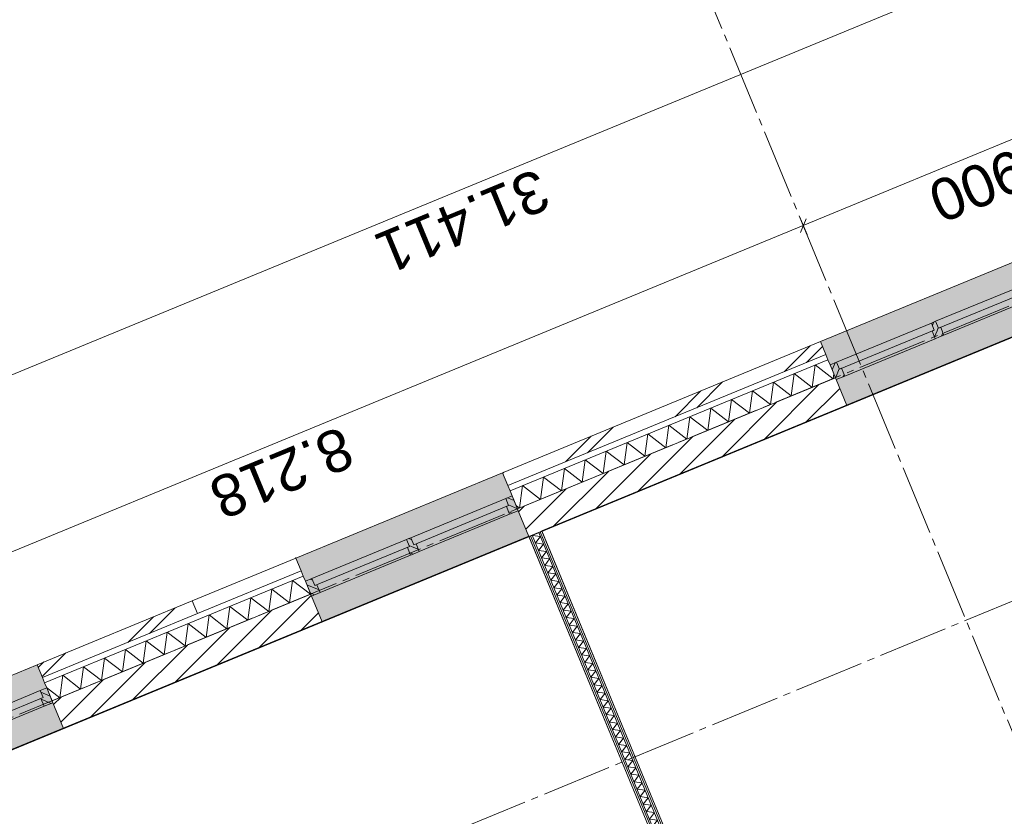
# Model space of a CAD drawing. Header units: millimetres. Extents: x -76965 to 1081933, y -21129 to 30747.
# Tile 86 of 129: x -28983 to -21944, y 18897 to 24596. Entities that reach past the tile are written whole.
import ezdxf
from ezdxf.enums import TextEntityAlignment as Align

# ---------------------------------------------------------------- set-up
doc = ezdxf.new("R2010")
doc.units = ezdxf.units.MM
doc.header["$MEASUREMENT"] = 0
doc.linetypes.add('B0204', pattern=[650, 500, -50, 50, -50])
for name, color, linetype in [('007 Stramien', 7, 'Continuous'), ('021 Buitenwanden', 7, 'Continuous'), ('021 Buitenwanden 2D arcering', 7, 'Continuous'), ('021 Buitenwanden Afdek-arcering', 7, 'Continuous'), ('021 Buitenwanden Doorsnede-arcering', 7, 'Continuous'), ('021 Buitenwanden Laagscheidingslijnen', 7, 'Continuous'), ('021 Buitenwanden Ramen', 7, 'Continuous'), ('022 Binnenwanden', 7, 'Continuous'), ('022 Binnenwanden Doorsnede-arcering', 7, 'Continuous'), ('022 Binnenwanden Laagscheidingslijnen', 7, 'Continuous'), ('023 Dekvloer', 7, 'Continuous'), ('102 Teksten ruimten _ Zones Zone omranding', 7, 'Continuous'), ('160 Presentatie_Aankleding 2D', 7, 'Continuous')]:
    doc.layers.add(name, color=color, linetype=linetype)
doc.styles.add('GENERATED_STYLE_1', font='txt')
doc.dimstyles.new('GENERATED_STYLE__1', dxfattribs={"dimtxt": 300, "dimasz": 71.25, "dimexe": 0.18, "dimexo": 0, "dimgap": 0.09, "dimtad": 1, "dimdec": 0, "dimzin": 0, "dimdsep": 46, "dimtxsty": 'GENERATED_STYLE_1', "dimblk": 'ARROWHEAD_6', "dimblk1": 'ARROWHEAD_6', "dimblk2": 'ARROWHEAD_6', "dimcen": 0.09, "dimclrd": 1, "dimclre": 1, "dimclrt": 2, "dimadec": 1, "dimazin": 0, "dimtfac": 1, "dimtdec": 4, "dimtmove": 0, "dimatfit": 3, "dimfxl": 1, "dimtolj": 1, "dimtzin": 0, "dimarcsym": 0})
pattern_1 = [(45, (0, 0), (-229.8097, 229.8097), []), (45, (-45.96, 45.96), (-229.8097, 229.8097), [])]
pattern_2 = [(45, (0, 0), (-88.38835, 88.38835), [])]
pattern_3 = [(45, (0, 0), (-31.8198, 31.8198), [])]

# ---------------------------------------------------------------- blocks, each defined once
blk = doc.blocks.new('Slab_1_1', base_point=(-2608.4, 7603))
at = {"layer": '023 Dekvloer', "color": 1, "linetype": 'Continuous', "lineweight": 0, "flags": 128}
blk.add_lwpolyline([(-2608.4, 7603), (-65140.3, -18201.4), (-72388.9, -636), (-38625.6, 13296.7), (-39373.3, 15108.5), (-10604.5, 26980.2)], close=True, dxfattribs=at)
blk = doc.blocks.new('*D80')
at = {"layer": '160 Presentatie_Aankleding 2D', "color": 1, "linetype": 'Continuous', "lineweight": 0}
for p, q in [((-74776.9, 791.2), (-74755.5, 739.2)), ((-74820.5, 712.4), (-74690.5, 766)), ((-74706.5, 718.8), (-74804.5, 759.6)), ((-74755.5, 739.2), (-74007.8, -1072.6)), ((-74072.8, -1099.4), (-73942.8, -1045.8)), ((-73958.9, -1093), (-74056.8, -1052.2)), ((-74007.8, -1072.6), (-71387.2, -7423.1))]:
    blk.add_line(p, q, dxfattribs=at)
at = {"layer": '160 Presentatie_Aankleding 2D', "color": 2, "lineweight": 0, "insert": (-74521.9, 330.3), "char_height": 300, "attachment_point": 7, "rotation": 292.42397, "style": 'GENERATED_STYLE_1'}
blk.add_mtext('\\A1;{\\fArial|b0|i0|c0|p38;1.960}', dxfattribs=at)
blk = doc.blocks.new('ARROWHEAD_6')
at = {"color": 0, "linetype": 'Continuous', "lineweight": 0}
for p, q in [((0, 0), (-1, 0)), ((-0.5, -0.5), (0.5, 0.5))]:
    blk.add_line(p, q, dxfattribs=at)
blk = doc.blocks.new('*D81')
at = {"layer": '160 Presentatie_Aankleding 2D', "color": 1, "linetype": 'Continuous', "lineweight": 0}
for p, q in [((-73958.9, -1093), (-74056.8, -1052.2)), ((-74007.8, -1072.6), (-71387.2, -7423.1)), ((-71452.2, -7450), (-71322.2, -7396.3)), ((-71338.3, -7443.5), (-71436.2, -7402.8))]:
    blk.add_line(p, q, dxfattribs=at)
at = {"layer": '160 Presentatie_Aankleding 2D', "color": 2, "lineweight": 0, "insert": (-72837.7, -3750.9), "char_height": 300, "attachment_point": 7, "rotation": 292.42397, "style": 'GENERATED_STYLE_1'}
blk.add_mtext('\\A1;{\\fArial|b0|i0|c0|p38;6.870}', dxfattribs=at)
blk = doc.blocks.new('*D82')
at = {"layer": '160 Presentatie_Aankleding 2D', "color": 1, "linetype": 'Continuous', "lineweight": 0}
for p, q in [((-71452.2, -7450), (-71322.2, -7396.3)), ((-71338.3, -7443.5), (-71436.2, -7402.8)), ((-71387.2, -7423.1), (-69293, -12498)), ((-69244.1, -12518.4), (-69342, -12477.7))]:
    blk.add_line(p, q, dxfattribs=at)
at = {"layer": '160 Presentatie_Aankleding 2D', "color": 2, "lineweight": 0, "insert": (-70480.3, -9463.6), "char_height": 300, "attachment_point": 7, "rotation": 292.42397, "style": 'GENERATED_STYLE_1'}
blk.add_mtext('\\A1;{\\fArial|b0|i0|c0|p38;5.490}', dxfattribs=at)
blk = doc.blocks.new('*D85')
at = {"layer": '160 Presentatie_Aankleding 2D', "color": 1, "linetype": 'Continuous', "lineweight": 0}
for p, q in [((-17878.5, 25470.1), (-17824.9, 25340.1)), ((-17872, 25356.1), (-17831.3, 25454.1)), ((-17851.7, 25405.1), (-20700.6, 24229.4)), ((-20727.5, 24294.4), (-20673.8, 24164.4)), ((-20700.6, 24229.4), (-23381.4, 23123.2)), ((-20721, 24180.5), (-20680.3, 24278.4))]:
    blk.add_line(p, q, dxfattribs=at)
at = {"layer": '160 Presentatie_Aankleding 2D', "color": 2, "lineweight": 0, "insert": (-18779.1, 24957.5), "char_height": 300, "attachment_point": 7, "rotation": 202.42397, "style": 'GENERATED_STYLE_1'}
blk.add_mtext('\\A1;{\\fArial|b0|i0|c0|p38;3.082}', dxfattribs=at)
blk = doc.blocks.new('*D86')
at = {"layer": '160 Presentatie_Aankleding 2D', "color": 1, "linetype": 'Continuous', "lineweight": 0}
for p, q in [((-20700.6, 24229.4), (-23381.4, 23123.2)), ((-20721, 24180.5), (-20680.3, 24278.4)), ((-23408.2, 23188.2), (-23354.5, 23058.2)), ((-23401.7, 23074.2), (-23361, 23172.2)), ((-23381.4, 23123.2), (-30978, 19988.4))]:
    blk.add_line(p, q, dxfattribs=at)
at = {"layer": '160 Presentatie_Aankleding 2D', "color": 2, "lineweight": 0, "insert": (-21544, 23816.5), "char_height": 300, "attachment_point": 7, "rotation": 202.42397, "style": 'GENERATED_STYLE_1'}
blk.add_mtext('\\A1;{\\fArial|b0|i0|c0|p38;2.900}', dxfattribs=at)
blk = doc.blocks.new('*D87')
at = {"layer": '160 Presentatie_Aankleding 2D', "color": 1, "linetype": 'Continuous', "lineweight": 0}
for p, q in [((-23408.2, 23188.2), (-23354.5, 23058.2)), ((-23401.7, 23074.2), (-23361, 23172.2)), ((-23381.4, 23123.2), (-30978, 19988.4)), ((-31004.8, 20053.4), (-30951.2, 19923.4)), ((-30998.3, 19939.4), (-30957.6, 20037.4)), ((-30978, 19988.4), (-39941.8, 16289.4))]:
    blk.add_line(p, q, dxfattribs=at)
at = {"layer": '160 Presentatie_Aankleding 2D', "color": 2, "lineweight": 0, "insert": (-26682.7, 21696), "char_height": 300, "attachment_point": 7, "rotation": 202.42397, "style": 'GENERATED_STYLE_1'}
blk.add_mtext('\\A1;{\\fArial|b0|i0|c0|p38;8.218}', dxfattribs=at)
blk = doc.blocks.new('*D97')
at = {"layer": '160 Presentatie_Aankleding 2D', "color": 1, "linetype": 'Continuous', "lineweight": 0}
for p, q in [((-11352.2, 29353.1), (-40388.1, 17371.1)), ((-11379, 29418.1), (-11325.4, 29288.1)), ((-11372.6, 29304.1), (-11331.9, 29402)), ((-11300.2, 29374.5), (-11352.2, 29353.1)), ((-40408.5, 17322.1), (-40367.8, 17420.1)), ((-40388.1, 17371.1), (-74279.8, 3385.4))]:
    blk.add_line(p, q, dxfattribs=at)
at = {"layer": '160 Presentatie_Aankleding 2D', "color": 2, "lineweight": 0, "insert": (-25281.9, 23539.9), "char_height": 300, "attachment_point": 7, "rotation": 202.42397, "style": 'GENERATED_STYLE_1'}
blk.add_mtext('\\A1;{\\fArial|b0|i0|c0|p38;31.411}', dxfattribs=at)
blk = doc.blocks.new('*D98')
at = {"layer": '160 Presentatie_Aankleding 2D', "color": 1, "linetype": 'Continuous', "lineweight": 0}
for p, q in [((-11352.2, 29353.1), (-40388.1, 17371.1)), ((-40414.9, 17436.1), (-40361.3, 17306.1)), ((-40408.5, 17322.1), (-40367.8, 17420.1)), ((-40388.1, 17371.1), (-74279.8, 3385.4)), ((-74306.7, 3450.4), (-74253, 3320.4)), ((-74279.8, 3385.4), (-74331.8, 3363.9)), ((-74259.5, 3434.3), (-74300.2, 3336.4))]:
    blk.add_line(p, q, dxfattribs=at)
at = {"layer": '160 Presentatie_Aankleding 2D', "color": 2, "lineweight": 0, "insert": (-56731.7, 10561.8), "char_height": 300, "attachment_point": 7, "rotation": 202.42397, "style": 'GENERATED_STYLE_1'}
blk.add_mtext('\\A1;{\\fArial|b0|i0|c0|p38;36.664}', dxfattribs=at)
blk = doc.blocks.new('*X177')
at = {"layer": '021 Buitenwanden Doorsnede-arcering', "color": 250, "linetype": 'Continuous', "lineweight": 0, "true_color": 0x3f3f3f}
for p, q in [((-27031.8, 20584.3), (-27053.1, 20424.1)), ((-27031.8, 20584.3), (-26903.6, 20485.7)), ((-27181.2, 20522.6), (-27202.5, 20362.4)), ((-27181.2, 20522.6), (-27053.1, 20424.1)), ((-26903.4, 20487.8), (-26903.6, 20485.7)), ((-27330.6, 20461), (-27351.9, 20300.7)), ((-27330.6, 20461), (-27202.5, 20362.4)), ((-27480.1, 20399.3), (-27501.4, 20239.1)), ((-27480.1, 20399.3), (-27351.9, 20300.7)), ((-27778.9, 20276), (-27800.2, 20115.7)), ((-27778.9, 20276), (-27650.8, 20177.4)), ((-27629.5, 20337.7), (-27650.8, 20177.4)), ((-27629.5, 20337.7), (-27501.4, 20239.1)), ((-27928.4, 20214.3), (-27949.7, 20054.1)), ((-27928.4, 20214.3), (-27800.2, 20115.7)), ((-28077.8, 20152.7), (-28099.1, 19992.4)), ((-28077.8, 20152.7), (-27949.7, 20054.1)), ((-28227.2, 20091), (-28248.5, 19930.7)), ((-28227.2, 20091), (-28099.1, 19992.4)), ((-28376.7, 20029.3), (-28398, 19869.1)), ((-28376.7, 20029.3), (-28248.5, 19930.7)), ((-28526.1, 19967.7), (-28547.4, 19807.4)), ((-28526.1, 19967.7), (-28398, 19869.1)), ((-28675.5, 19906), (-28696.8, 19745.7)), ((-28675.5, 19906), (-28547.4, 19807.4)), ((-28790.4, 19817.8), (-28696.8, 19745.7))]:
    blk.add_line(p, q, dxfattribs=at)
blk = doc.blocks.new('*X178')
at = {"layer": '021 Buitenwanden Doorsnede-arcering', "color": 250, "linetype": 'Continuous', "lineweight": 0, "true_color": 0x3f3f3f}
for p, q in [((-23295.9, 22126), (-23317.2, 21965.7)), ((-23295.9, 22126), (-23167.8, 22027.4)), ((-23445.3, 22064.3), (-23466.6, 21904)), ((-23445.3, 22064.3), (-23317.2, 21965.7)), ((-23163.1, 22062.2), (-23167.8, 22027.4)), ((-23594.8, 22002.6), (-23616.1, 21842.4)), ((-23594.8, 22002.6), (-23466.6, 21904)), ((-23744.2, 21941), (-23765.5, 21780.7)), ((-23744.2, 21941), (-23616.1, 21842.4)), ((-23893.6, 21879.3), (-23914.9, 21719)), ((-23893.6, 21879.3), (-23765.5, 21780.7)), ((-24192.5, 21756), (-24213.8, 21595.7)), ((-24192.5, 21756), (-24064.4, 21657.4)), ((-24043.1, 21817.6), (-24064.4, 21657.4)), ((-24043.1, 21817.6), (-23914.9, 21719)), ((-24341.9, 21694.3), (-24363.2, 21534)), ((-24341.9, 21694.3), (-24213.8, 21595.7)), ((-24491.4, 21632.6), (-24512.7, 21472.4)), ((-24491.4, 21632.6), (-24363.2, 21534)), ((-24640.8, 21571), (-24662.1, 21410.7)), ((-24640.8, 21571), (-24512.7, 21472.4)), ((-24790.2, 21509.3), (-24811.6, 21349.1)), ((-24790.2, 21509.3), (-24662.1, 21410.7)), ((-24939.7, 21447.6), (-24961, 21287.4)), ((-24939.7, 21447.6), (-24811.6, 21349.1)), ((-25089.1, 21386), (-25110.4, 21225.7)), ((-25089.1, 21386), (-24961, 21287.4)), ((-25388, 21262.6), (-25409.3, 21102.4)), ((-25388, 21262.6), (-25259.9, 21164.1)), ((-25238.5, 21324.3), (-25259.9, 21164.1)), ((-25238.5, 21324.3), (-25110.4, 21225.7)), ((-25433.9, 21121.3), (-25409.3, 21102.4))]:
    blk.add_line(p, q, dxfattribs=at)
blk = doc.blocks.new('R2e hout 17_3')
at = {"layer": '021 Buitenwanden 2D arcering', "linetype": 'Continuous', "lineweight": 0, "true_color": 0x000000}
h = blk.add_hatch(dxfattribs=at)
h.set_pattern_fill('310_Naaldhout__01__0001', color=18, style=0, pattern_type=2)
h.set_pattern_definition(pattern_3)
h.paths.add_polyline_path([(-800, 0), (-800, -114), (-733, -114), (-733, -54), (-750, -54), (-750, 0)])
h = blk.add_hatch(dxfattribs=at)
h.set_pattern_fill('310_Naaldhout__01__0001', color=18, style=0, pattern_type=2)
h.set_pattern_definition(pattern_3)
h.paths.add_polyline_path([(0, -114), (0, 0), (-16.5, 0), (-16.5, -54), (-33.5, -54), (-33.5, -114)])
h = blk.add_hatch(dxfattribs=at)
h.set_pattern_fill('310_Naaldhout__01__0001', color=18, style=0, pattern_type=2)
h.set_pattern_definition(pattern_3)
h.paths.add_polyline_path([(0, 0), (0, -114), (33.5, -114), (33.5, -54), (16.5, -54), (16.5, 0)])
h = blk.add_hatch(dxfattribs=at)
h.set_pattern_fill('310_Naaldhout__01__0001', color=18, style=0, pattern_type=2)
h.set_pattern_definition(pattern_3)
h.paths.add_polyline_path([(800, -114), (800, 0), (750, 0), (750, -54), (733, -54), (733, -114)])
at = {"layer": '021 Buitenwanden Ramen', "color": 1, "linetype": 'Continuous', "lineweight": 0}
for p, q in [((-800, 180), (800, 180)), ((-800, 0), (-750, 0)), ((-800, -114), (-800, 0)), ((-750, 0), (-750, -54)), ((-750, 0), (-16.5, 0)), ((-16.5, -54), (-16.5, 0)), ((-16.5, 0), (0, 0)), ((0, 0), (16.5, 0)), ((16.5, 0), (16.5, -54)), ((16.5, 0), (750, 0)), ((750, -54), (750, 0)), ((750, 0), (800, 0)), ((800, 0), (800, -114)), ((-750, -54), (-733, -54)), ((-750, -54), (-16.5, -54)), ((-750, -54), (-16.5, -54)), ((-733, -54), (-733, -114)), ((-33.5, -114), (-33.5, -54)), ((-33.5, -54), (-16.5, -54)), ((16.5, -54), (33.5, -54)), ((16.5, -54), (750, -54)), ((16.5, -54), (750, -54)), ((33.5, -54), (33.5, -114)), ((733, -114), (733, -54)), ((733, -54), (750, -54)), ((-733, -114), (-800, -114)), ((-33.5, -114), (-733, -114)), ((0, -114), (-33.5, -114)), ((33.5, -114), (0, -114)), ((733, -114), (33.5, -114)), ((800, -114), (733, -114)), ((-800, -314), (800, -314))]:
    blk.add_line(p, q, dxfattribs=at)
at = {"layer": '021 Buitenwanden Ramen', "color": 254, "linetype": 'Continuous', "lineweight": 0, "true_color": 0xdfdfdf}
for p, q in [((-800, -100), (-800, 0)), ((800, -100), (800, 0))]:
    blk.add_line(p, q, dxfattribs=at)
at = {"layer": '021 Buitenwanden Ramen', "color": 2, "linetype": 'Continuous', "lineweight": 0}
for p, q in [((-800, -114), (-800, -100)), ((800, -114), (800, -100))]:
    blk.add_line(p, q, dxfattribs=at)
blk = doc.blocks.new('R nis rechthoekig 17_2')
at = {"layer": '021 Buitenwanden Ramen', "color": 1, "linetype": 'Continuous', "lineweight": 0}
for p, q in [((-400, 100), (400, 100)), ((-400, 100), (-400, 0)), ((400, 0), (400, 100)), ((-400, 0), (400, 0))]:
    blk.add_line(p, q, dxfattribs=at)
blk.add_point((400, 100), dxfattribs=at)
blk = doc.blocks.new('Wall_16_1', base_point=(-39373.3, 15108.5))
at = {"layer": '021 Buitenwanden Afdek-arcering', "linetype": 'Continuous', "lineweight": 0, "true_color": 0xffffff}
for points in [[(-21590.9, 22446.6), (-21667.2, 22631.5), (-21710.7, 22736.8), (-21779.3, 22903.2), (-23258.3, 22292.9), (-23189.7, 22126.5), (-23146.2, 22021.1), (-23069.9, 21836.3)], [(-26821, 20288.3), (-25342, 20898.6), (-25418.3, 21083.5), (-25461.8, 21188.9), (-25530.4, 21355.3), (-27009.5, 20745), (-26940.8, 20578.6), (-26897.3, 20473.2)], [(-30148.8, 18915.1), (-28669.8, 19525.4), (-28746.1, 19710.3), (-28789.6, 19815.7), (-28858.2, 19982.1), (-30337.3, 19371.7), (-30268.6, 19205.3), (-30225.1, 19099.9)]]:
    blk.add_hatch(color=7, dxfattribs=at).paths.add_polyline_path(points)
at = {"layer": '021 Buitenwanden Doorsnede-arcering', "linetype": 'Continuous', "lineweight": 0, "true_color": 0x000000}
h = blk.add_hatch(dxfattribs=at)
h.set_pattern_fill('145_Baksteen_0001', color=18, style=0, pattern_type=2)
h.set_pattern_definition(pattern_1)
h.paths.add_polyline_path([(-23258.3, 22292.9), (-25530.4, 21355.3), (-25492.3, 21262.9), (-23220.2, 22200.5)])
h = blk.add_hatch(dxfattribs=at)
h.set_pattern_fill('130_Kalkzandsteen_0001', color=18, style=0, pattern_type=2)
h.set_pattern_definition(pattern_2)
h.paths.add_polyline_path([(-23151.5, 22034.1), (-25423.6, 21096.5), (-25418.3, 21083.5), (-25342, 20898.6), (-23069.9, 21836.3), (-23146.2, 22021.1)])
h = blk.add_hatch(dxfattribs=at)
h.set_pattern_fill('130_Kalkzandsteen_0001', color=18, style=0, pattern_type=2)
h.set_pattern_definition(pattern_2)
h.paths.add_polyline_path([(-26902.7, 20486.1), (-28751.4, 19723.2), (-28746.1, 19710.3), (-28669.8, 19525.4), (-26821, 20288.3), (-26897.3, 20473.2)])
h = blk.add_hatch(dxfattribs=at)
h.set_pattern_fill('145_Baksteen_0001', color=18, style=0, pattern_type=2)
h.set_pattern_definition(pattern_1)
h.paths.add_polyline_path([(-28858.2, 19982.1), (-28820.1, 19889.6), (-27710.8, 20347.4), (-27749, 20439.8)])
at = {"layer": '021 Buitenwanden', "color": 3, "linetype": 'Continuous', "lineweight": 0}
for p, q in [((-23220.2, 22200.5), (-23258.3, 22292.9)), ((-25492.3, 21262.9), (-25530.4, 21355.3)), ((-28820.1, 19889.6), (-28858.2, 19982.1))]:
    blk.add_line(p, q, dxfattribs=at)
at = {"layer": '021 Buitenwanden', "color": 9, "linetype": 'Continuous', "lineweight": 0}
for p, q in [((-23204.9, 22163.5), (-23220.2, 22200.5)), ((-25477, 21225.9), (-25492.3, 21262.9)), ((-26956.1, 20615.6), (-26971.3, 20652.5)), ((-28804.8, 19852.6), (-28820.1, 19889.6))]:
    blk.add_line(p, q, dxfattribs=at)
at = {"layer": '021 Buitenwanden', "color": 254, "linetype": 'Continuous', "lineweight": 0, "true_color": 0xdfdfdf}
for p, q in [((-23189.7, 22126.5), (-23204.9, 22163.5)), ((-23151.5, 22034.1), (-23189.7, 22126.5)), ((-25461.8, 21188.9), (-25477, 21225.9)), ((-25423.6, 21096.5), (-25461.8, 21188.9)), ((-26940.8, 20578.6), (-26956.1, 20615.6)), ((-26902.7, 20486.1), (-26940.8, 20578.6)), ((-28789.6, 19815.7), (-28804.8, 19852.6)), ((-28751.4, 19723.2), (-28789.6, 19815.7))]:
    blk.add_line(p, q, dxfattribs=at)
at = {"layer": '021 Buitenwanden', "color": 2, "linetype": 'Continuous', "lineweight": 0}
for p, q in [((-23146.2, 22021.1), (-23151.5, 22034.1)), ((-23069.9, 21836.3), (-23146.2, 22021.1)), ((-25418.3, 21083.5), (-25423.6, 21096.5)), ((-25342, 20898.6), (-25418.3, 21083.5)), ((-26897.3, 20473.2), (-26902.7, 20486.1)), ((-26821, 20288.3), (-26897.3, 20473.2)), ((-28746.1, 19710.3), (-28751.4, 19723.2)), ((-28669.8, 19525.4), (-28746.1, 19710.3))]:
    blk.add_line(p, q, dxfattribs=at)
at = {"layer": '021 Buitenwanden', "color": 1, "linetype": 'Continuous', "lineweight": 0}
for p, q in [((-27710.8, 20347.4), (-26971.3, 20652.5)), ((-27749, 20439.8), (-27710.8, 20347.4))]:
    blk.add_line(p, q, dxfattribs=at)
at = {"layer": '021 Buitenwanden', "color": 3, "linetype": 'Continuous', "lineweight": 0, "flags": 128}
for points in [[(-23258.3, 22292.9), (-25530.4, 21355.3)], [(-27749, 20439.8), (-28858.2, 19982.1)]]:
    blk.add_lwpolyline(points, dxfattribs=at)
at = {"layer": '021 Buitenwanden', "color": 2, "linetype": 'Continuous', "lineweight": 0, "flags": 128}
for points in [[(-25342, 20898.6), (-23069.9, 21836.3)], [(-28669.8, 19525.4), (-26821, 20288.3)]]:
    blk.add_lwpolyline(points, dxfattribs=at)
at = {"layer": '021 Buitenwanden Laagscheidingslijnen', "color": 3, "linetype": 'Continuous', "lineweight": 0}
for p, q in [((-23220.2, 22200.5), (-25492.3, 21262.9)), ((-27710.8, 20347.4), (-28820.1, 19889.6))]:
    blk.add_line(p, q, dxfattribs=at)
at = {"layer": '021 Buitenwanden Laagscheidingslijnen', "color": 1, "linetype": 'Continuous', "lineweight": 0}
for p, q in [((-23204.9, 22163.5), (-25477, 21225.9)), ((-26956.1, 20615.6), (-28804.8, 19852.6))]:
    blk.add_line(p, q, dxfattribs=at)
at = {"layer": '021 Buitenwanden Laagscheidingslijnen', "color": 2, "linetype": 'Continuous', "lineweight": 0}
for p, q in [((-23151.5, 22034.1), (-25423.6, 21096.5)), ((-26902.7, 20486.1), (-28751.4, 19723.2))]:
    blk.add_line(p, q, dxfattribs=at)
at = {"layer": '021 Buitenwanden', "color": 1, "lineweight": 0}
for name in ['*X178', '*X177']:
    blk.add_blockref(name, (0, 0), dxfattribs=at)
at = {"layer": '021 Buitenwanden Ramen', "color": 1, "linetype": 'Continuous', "lineweight": 0, "zscale": 1000, "rotation": 22.42397405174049}
for name, p in [('R2e hout 17_3', (-22450.2, 22431.7)), ('R nis rechthoekig 17_2', (-27341.1, 20499.9))]:
    blk.add_blockref(name, p, dxfattribs=at)
at = {"layer": '021 Buitenwanden Ramen', "color": 1, "linetype": 'Continuous', "lineweight": 0, "xscale": -1, "zscale": 1000, "rotation": 22.42397405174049}
for p in [(-26201.3, 20883.7), (-29529.1, 19510.5)]:
    blk.add_blockref('R2e hout 17_3', p, dxfattribs=at)
blk = doc.blocks.new('*X1240')
at = {"layer": '022 Binnenwanden Doorsnede-arcering', "color": 250, "linetype": 'Continuous', "lineweight": 0, "true_color": 0x3f3f3f}
for p, q in [((-25318, 20906), (-25315.2, 20909.7)), ((-25318, 20906), (-25260.8, 20898.4)), ((-25296, 20852.7), (-25260.8, 20898.4)), ((-25296, 20852.7), (-25238.8, 20845)), ((-25274, 20799.3), (-25238.8, 20845)), ((-25274, 20799.3), (-25216.7, 20791.7)), ((-25251.9, 20745.9), (-25216.7, 20791.7)), ((-25251.9, 20745.9), (-25194.7, 20738.3)), ((-25229.9, 20692.5), (-25194.7, 20738.3)), ((-25229.9, 20692.5), (-25172.7, 20684.9)), ((-25207.9, 20639.2), (-25172.7, 20684.9)), ((-25207.9, 20639.2), (-25150.7, 20631.6)), ((-25185.9, 20585.8), (-25150.7, 20631.6)), ((-25185.9, 20585.8), (-25128.6, 20578.2)), ((-25163.8, 20532.4), (-25128.6, 20578.2)), ((-25163.8, 20532.4), (-25106.6, 20524.8)), ((-25141.8, 20479.1), (-25106.6, 20524.8)), ((-25141.8, 20479.1), (-25084.6, 20471.5)), ((-25119.8, 20425.7), (-25084.6, 20471.5)), ((-25119.8, 20425.7), (-25062.6, 20418.1)), ((-25097.8, 20372.3), (-25062.6, 20418.1)), ((-25097.8, 20372.3), (-25040.5, 20364.7)), ((-25075.7, 20319), (-25040.5, 20364.7)), ((-25075.7, 20319), (-25018.5, 20311.3)), ((-25053.7, 20265.6), (-25018.5, 20311.3)), ((-25053.7, 20265.6), (-24996.5, 20258)), ((-25031.7, 20212.2), (-24996.5, 20258)), ((-25031.7, 20212.2), (-24974.5, 20204.6)), ((-25009.7, 20158.9), (-24974.5, 20204.6)), ((-25009.7, 20158.9), (-24952.4, 20151.2)), ((-24987.7, 20105.5), (-24952.4, 20151.2)), ((-24987.7, 20105.5), (-24930.4, 20097.9)), ((-24965.6, 20052.1), (-24930.4, 20097.9)), ((-24965.6, 20052.1), (-24908.4, 20044.5)), ((-24943.6, 19998.7), (-24908.4, 20044.5)), ((-24943.6, 19998.7), (-24886.4, 19991.1)), ((-24921.6, 19945.4), (-24886.4, 19991.1)), ((-24921.6, 19945.4), (-24864.4, 19937.8)), ((-24899.6, 19892), (-24864.4, 19937.8)), ((-24899.6, 19892), (-24842.3, 19884.4)), ((-24877.5, 19838.6), (-24842.3, 19884.4)), ((-24877.5, 19838.6), (-24820.3, 19831)), ((-24855.5, 19785.3), (-24820.3, 19831)), ((-24855.5, 19785.3), (-24798.3, 19777.7)), ((-24833.5, 19731.9), (-24798.3, 19777.7)), ((-24833.5, 19731.9), (-24776.3, 19724.3)), ((-24811.5, 19678.5), (-24776.3, 19724.3)), ((-24811.5, 19678.5), (-24754.2, 19670.9)), ((-24789.4, 19625.2), (-24754.2, 19670.9)), ((-24789.4, 19625.2), (-24732.2, 19617.5)), ((-24767.4, 19571.8), (-24732.2, 19617.5)), ((-24767.4, 19571.8), (-24710.2, 19564.2)), ((-24745.4, 19518.4), (-24710.2, 19564.2)), ((-24745.4, 19518.4), (-24688.2, 19510.8)), ((-24723.4, 19465), (-24688.2, 19510.8)), ((-24723.4, 19465), (-24666.1, 19457.4)), ((-24701.4, 19411.7), (-24666.1, 19457.4)), ((-24701.4, 19411.7), (-24644.1, 19404.1)), ((-24679.3, 19358.3), (-24644.1, 19404.1)), ((-24679.3, 19358.3), (-24622.1, 19350.7)), ((-24657.3, 19304.9), (-24622.1, 19350.7)), ((-24657.3, 19304.9), (-24600.1, 19297.3)), ((-24635.3, 19251.6), (-24600.1, 19297.3)), ((-24635.3, 19251.6), (-24578, 19244)), ((-24613.3, 19198.2), (-24578, 19244)), ((-24613.3, 19198.2), (-24556, 19190.6)), ((-24591.2, 19144.8), (-24556, 19190.6)), ((-24591.2, 19144.8), (-24534, 19137.2)), ((-24569.2, 19091.5), (-24534, 19137.2)), ((-24569.2, 19091.5), (-24512, 19083.9)), ((-24547.2, 19038.1), (-24512, 19083.9)), ((-24547.2, 19038.1), (-24490, 19030.5)), ((-24525.2, 18984.7), (-24490, 19030.5)), ((-24525.2, 18984.7), (-24467.9, 18977.1)), ((-24503.1, 18931.4), (-24467.9, 18977.1)), ((-24503.1, 18931.4), (-24445.9, 18923.7)), ((-24481.1, 18878), (-24445.9, 18923.7)), ((-24481.1, 18878), (-24423.9, 18870.4)), ((-24459.1, 18824.6), (-24423.9, 18870.4)), ((-24459.1, 18824.6), (-24401.9, 18817)), ((-24437.1, 18771.2), (-24401.9, 18817)), ((-24437.1, 18771.2), (-24379.8, 18763.6)), ((-24415, 18717.9), (-24379.8, 18763.6)), ((-24415, 18717.9), (-24357.8, 18710.3)), ((-24393, 18664.5), (-24357.8, 18710.3)), ((-24393, 18664.5), (-24335.8, 18656.9)), ((-24371, 18611.1), (-24335.8, 18656.9)), ((-24371, 18611.1), (-24313.8, 18603.5)), ((-24349, 18557.8), (-24313.8, 18603.5)), ((-24349, 18557.8), (-24291.7, 18550.2)), ((-24327, 18504.4), (-24291.7, 18550.2)), ((-24327, 18504.4), (-24269.7, 18496.8)), ((-24304.9, 18451), (-24269.7, 18496.8)), ((-24304.9, 18451), (-24247.7, 18443.4)), ((-24282.9, 18397.7), (-24247.7, 18443.4)), ((-24282.9, 18397.7), (-24225.7, 18390)), ((-24260.9, 18344.3), (-24225.7, 18390)), ((-24260.9, 18344.3), (-24203.7, 18336.7)), ((-24238.9, 18290.9), (-24203.7, 18336.7)), ((-24238.9, 18290.9), (-24181.6, 18283.3)), ((-24216.8, 18237.6), (-24181.6, 18283.3)), ((-24216.8, 18237.6), (-24159.6, 18229.9)), ((-24194.8, 18184.2), (-24159.6, 18229.9)), ((-24194.8, 18184.2), (-24137.6, 18176.6)), ((-24172.8, 18130.8), (-24137.6, 18176.6)), ((-24172.8, 18130.8), (-24115.6, 18123.2)), ((-24150.8, 18077.4), (-24115.6, 18123.2)), ((-24150.8, 18077.4), (-24093.5, 18069.8)), ((-24128.7, 18024.1), (-24093.5, 18069.8)), ((-24128.7, 18024.1), (-24071.5, 18016.5)), ((-24106.7, 17970.7), (-24071.5, 18016.5)), ((-24106.7, 17970.7), (-24049.5, 17963.1)), ((-24084.7, 17917.3), (-24049.5, 17963.1)), ((-24084.7, 17917.3), (-24027.5, 17909.7)), ((-24062.7, 17864), (-24027.5, 17909.7)), ((-24062.7, 17864), (-24005.4, 17856.4)), ((-24040.6, 17810.6), (-24005.4, 17856.4)), ((-24040.6, 17810.6), (-23983.4, 17803)), ((-24018.6, 17757.2), (-23983.4, 17803)), ((-24018.6, 17757.2), (-23961.4, 17749.6)), ((-23996.6, 17703.9), (-23961.4, 17749.6)), ((-23996.6, 17703.9), (-23939.4, 17696.2)), ((-23974.6, 17650.5), (-23939.4, 17696.2)), ((-23974.6, 17650.5), (-23917.3, 17642.9)), ((-23952.6, 17597.1), (-23917.3, 17642.9)), ((-23952.6, 17597.1), (-23895.3, 17589.5)), ((-23930.5, 17543.7), (-23895.3, 17589.5)), ((-23930.5, 17543.7), (-23873.3, 17536.1)), ((-23908.5, 17490.4), (-23873.3, 17536.1)), ((-23908.5, 17490.4), (-23851.3, 17482.8)), ((-23886.5, 17437), (-23851.3, 17482.8)), ((-23886.5, 17437), (-23829.3, 17429.4)), ((-23864.5, 17383.6), (-23829.3, 17429.4)), ((-23864.5, 17383.6), (-23807.2, 17376)), ((-23842.4, 17330.3), (-23807.2, 17376)), ((-23842.4, 17330.3), (-23785.2, 17322.7)), ((-23820.4, 17276.9), (-23785.2, 17322.7)), ((-23820.4, 17276.9), (-23763.2, 17269.3)), ((-23798.4, 17223.5), (-23763.2, 17269.3)), ((-23798.4, 17223.5), (-23741.2, 17215.9)), ((-23776.4, 17170.2), (-23741.2, 17215.9)), ((-23776.4, 17170.2), (-23719.1, 17162.5)), ((-23754.3, 17116.8), (-23719.1, 17162.5)), ((-23754.3, 17116.8), (-23697.1, 17109.2)), ((-23732.3, 17063.4), (-23697.1, 17109.2)), ((-23732.3, 17063.4), (-23675.1, 17055.8)), ((-23710.3, 17010.1), (-23675.1, 17055.8)), ((-23710.3, 17010.1), (-23653.1, 17002.4)), ((-23688.3, 16956.7), (-23653.1, 17002.4)), ((-23688.3, 16956.7), (-23631, 16949.1)), ((-23666.2, 16903.3), (-23631, 16949.1)), ((-23666.2, 16903.3), (-23609, 16895.7)), ((-23644.2, 16849.9), (-23609, 16895.7)), ((-23644.2, 16849.9), (-23587, 16842.3)), ((-23622.2, 16796.6), (-23587, 16842.3)), ((-23622.2, 16796.6), (-23565, 16789)), ((-23600.2, 16743.2), (-23565, 16789)), ((-23600.2, 16743.2), (-23542.9, 16735.6)), ((-23578.2, 16689.8), (-23542.9, 16735.6)), ((-23578.2, 16689.8), (-23520.9, 16682.2)), ((-23556.1, 16636.5), (-23520.9, 16682.2)), ((-23556.1, 16636.5), (-23498.9, 16628.9)), ((-23534.1, 16583.1), (-23498.9, 16628.9)), ((-23534.1, 16583.1), (-23476.9, 16575.5)), ((-23512.1, 16529.7), (-23476.9, 16575.5)), ((-23512.1, 16529.7), (-23454.9, 16522.1)), ((-23490.1, 16476.4), (-23454.9, 16522.1)), ((-23490.1, 16476.4), (-23432.8, 16468.7)), ((-23468, 16423), (-23432.8, 16468.7)), ((-23468, 16423), (-23410.8, 16415.4)), ((-23446, 16369.6), (-23410.8, 16415.4)), ((-23446, 16369.6), (-23388.8, 16362)), ((-23424, 16316.3), (-23388.8, 16362)), ((-23424, 16316.3), (-23366.8, 16308.6)), ((-23402, 16262.9), (-23366.8, 16308.6)), ((-23402, 16262.9), (-23344.7, 16255.3)), ((-23379.9, 16209.5), (-23344.7, 16255.3)), ((-23379.9, 16209.5), (-23322.7, 16201.9)), ((-23357.9, 16156.1), (-23322.7, 16201.9)), ((-23357.9, 16156.1), (-23300.7, 16148.5)), ((-23335.9, 16102.8), (-23300.7, 16148.5)), ((-23335.9, 16102.8), (-23278.7, 16095.2)), ((-23313.9, 16049.4), (-23278.7, 16095.2)), ((-23313.9, 16049.4), (-23256.6, 16041.8)), ((-23291.9, 15996), (-23256.6, 16041.8)), ((-23291.9, 15996), (-23234.6, 15988.4)), ((-23269.8, 15942.7), (-23234.6, 15988.4)), ((-23269.8, 15942.7), (-23212.6, 15935.1)), ((-23247.8, 15889.3), (-23212.6, 15935.1)), ((-23247.8, 15889.3), (-23190.6, 15881.7)), ((-23225.8, 15835.9), (-23190.6, 15881.7)), ((-23225.8, 15835.9), (-23168.5, 15828.3)), ((-23203.8, 15782.6), (-23168.5, 15828.3)), ((-23203.8, 15782.6), (-23146.5, 15774.9)), ((-23181.7, 15729.2), (-23146.5, 15774.9)), ((-23181.7, 15729.2), (-23124.5, 15721.6)), ((-23159.7, 15675.8), (-23124.5, 15721.6)), ((-23159.7, 15675.8), (-23102.5, 15668.2)), ((-23137.7, 15622.4), (-23102.5, 15668.2)), ((-23137.7, 15622.4), (-23080.5, 15614.8)), ((-23115.7, 15569.1), (-23080.5, 15614.8)), ((-23115.7, 15569.1), (-23058.4, 15561.5)), ((-23093.6, 15515.7), (-23058.4, 15561.5)), ((-23093.6, 15515.7), (-23036.4, 15508.1)), ((-23071.6, 15462.3), (-23036.4, 15508.1)), ((-23071.6, 15462.3), (-23014.4, 15454.7)), ((-23049.6, 15409), (-23014.4, 15454.7)), ((-23049.6, 15409), (-22992.4, 15401.4)), ((-23027.6, 15355.6), (-22992.4, 15401.4)), ((-23027.6, 15355.6), (-22970.3, 15348)), ((-23005.5, 15302.2), (-22970.3, 15348)), ((-23005.5, 15302.2), (-22948.3, 15294.6)), ((-22983.5, 15248.9), (-22948.3, 15294.6)), ((-22983.5, 15248.9), (-22926.3, 15241.2)), ((-22961.5, 15195.5), (-22926.3, 15241.2)), ((-22961.5, 15195.5), (-22904.3, 15187.9)), ((-22939.5, 15142.1), (-22904.3, 15187.9)), ((-22939.5, 15142.1), (-22882.2, 15134.5)), ((-22917.5, 15088.8), (-22882.2, 15134.5)), ((-22917.5, 15088.8), (-22860.2, 15081.1)), ((-22895.4, 15035.4), (-22860.2, 15081.1)), ((-22895.4, 15035.4), (-22838.2, 15027.8)), ((-22873.4, 14982), (-22838.2, 15027.8)), ((-22873.4, 14982), (-22816.2, 14974.4)), ((-22851.4, 14928.6), (-22816.2, 14974.4)), ((-22851.4, 14928.6), (-22794.2, 14921)), ((-22829.4, 14875.3), (-22794.2, 14921)), ((-22829.4, 14875.3), (-22772.1, 14867.7)), ((-22807.3, 14821.9), (-22772.1, 14867.7)), ((-22807.3, 14821.9), (-22789.6, 14819.5))]:
    blk.add_line(p, q, dxfattribs=at)
blk = doc.blocks.new('Wall_70_1', base_point=(-22734.6, 14842.3))
at = {"layer": '022 Binnenwanden', "color": 1, "linetype": 'Continuous', "lineweight": 0, "flags": 128}
for points in [[(-25330.5, 20903.4), (-25318.9, 20908.2)], [(-25318.9, 20908.2), (-25272.7, 20927.3)], [(-25272.7, 20927.3), (-25261.1, 20932)], [(-25261.1, 20932), (-25249.6, 20936.8)], [(-22734.6, 14842.3), (-25249.6, 20936.8)], [(-25342, 20898.6), (-25330.5, 20903.4)], [(-25342, 20898.6), (-22827, 14804.1)]]:
    blk.add_lwpolyline(points, dxfattribs=at)
at = {"layer": '022 Binnenwanden Laagscheidingslijnen', "color": 9, "linetype": 'Continuous', "lineweight": 0}
for p, q in [((-25318.9, 20908.2), (-22803.9, 14813.6)), ((-22757.7, 14832.7), (-25272.7, 20927.3)), ((-22746.2, 14837.5), (-25261.1, 20932)), ((-25330.5, 20903.4), (-22815.5, 14808.9))]:
    blk.add_line(p, q, dxfattribs=at)
at = {"layer": '022 Binnenwanden', "color": 1, "lineweight": 0}
blk.add_blockref('*X1240', (0, 0), dxfattribs=at)
blk = doc.blocks.new('Standard grid marker_2')
at = {"layer": '007 Stramien', "color": 6, "linetype": 'B0204', "lineweight": 0}
blk.add_line((9000, 0), (0, 0), dxfattribs=at)
at = {"layer": '007 Stramien', "color": 6, "lineweight": 0, "style": 'GENERATED_STYLE_1'}
for tag, p in [('AC_MarkerText_1_0', (-250, 8.6)), ('AC_MarkerText_1_1', (27071, 8.6))]:
    blk.add_attdef(tag, text='', height=175, rotation=270, dxfattribs=at).set_placement(p, align=Align.MIDDLE_CENTER)
blk = doc.blocks.new('Standard grid marker_3')
at = {"layer": '007 Stramien', "color": 6, "linetype": 'B0204', "lineweight": 0}
blk.add_line((9000, 0), (64151.8, 0), dxfattribs=at)
at = {"layer": '007 Stramien', "color": 6, "lineweight": 0, "style": 'GENERATED_STYLE_1'}
for tag, p in [('AC_MarkerText_1_0', (-250, 10)), ('AC_MarkerText_1_1', (73401.8, 10))]:
    blk.add_attdef(tag, text='', height=175, dxfattribs=at).set_placement(p, align=Align.MIDDLE_CENTER)

msp = doc.modelspace()

# ---------------------------------------------------------------- linework, layer by layer
at = {"layer": '102 Teksten ruimten _ Zones Zone omranding', "color": 33, "linetype": 'Continuous', "lineweight": 0, "true_color": 0xde9d5d, "flags": 128}
for points in [[(-17446.4, 24160.9), (-25251, 20940.2), (-22733.4, 14839.3), (-14928.8, 18059.9)], [(-25343.4, 20902.1), (-33148, 17681.5), (-30630.4, 11580.5), (-22825.8, 14801.2)]]:
    msp.add_lwpolyline(points, close=True, dxfattribs=at)

# ---------------------------------------------------------------- block references
at = {"layer": '007 Stramien', "color": 1, "linetype": 'Continuous', "lineweight": 0, "zscale": 1000}
for name, p, rotation in [('Standard grid marker_3', (-8786.4, 27962), 202.423973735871), ('Standard grid marker_3', (-8038.7, 26150.2), 202.423973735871), ('Standard grid marker_2', (-24173, 25041.6), 292.4239737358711)]:
    msp.add_blockref(name, p, dxfattribs=dict(at, rotation=rotation))
at = {"layer": '021 Buitenwanden', "color": 1, "lineweight": 0}
msp.add_blockref('Wall_16_1', (-39373.3, 15108.5), dxfattribs=at)
at = {"layer": '022 Binnenwanden', "color": 1, "lineweight": 0}
msp.add_blockref('Wall_70_1', (-22734.6, 14842.3), dxfattribs=at)
at = {"layer": '023 Dekvloer', "color": 1, "linetype": 'Continuous', "lineweight": 0}
msp.add_blockref('Slab_1_1', (-2608.4, 7603), dxfattribs=at)

# ---------------------------------------------------------------- dimensions: what is measured, and where the dimension line sits
at = {"layer": '160 Presentatie_Aankleding 2D', "color": 1, "linetype": 'Continuous', "lineweight": 0}
for base, p1, p2, angle, picture, middle, turn in [((-40388.1, 17371.1), (-11697.5, 30189.8), (-40733.4, 18207.8), 202.42397, '*D97', (-25790.1, 23168), 202.42397), ((-74279.8, 3385.4), (-40733.4, 18207.8), (-74625.1, 4222.1), 202.42397, '*D98', (-57253.9, 10184.1), 202.42397), ((-74007.8, -1072.6), (-8786.4, 27962), (-8038.7, 26150.2), 292.42397, '*D80', (-74187.5, -86.6), 292.42397), ((-20700.6, 24229.4), (-18643.3, 27323.5), (-21492.3, 26147.8), 202.42397, '*D85', (-19196.1, 24623.1), 202.42397), ((-71387.2, -7423.1), (-8038.7, 26150.2), (-5418.1, 19799.7), 292.42397, '*D81', (-72503.4, -4167.8), 292.42397), ((-23381.4, 23123.2), (-21492.3, 26147.8), (-24173, 25041.6), 202.42397, '*D86', (-21960.9, 23482.2), 202.42397), ((-30978, 19988.4), (-24173, 25041.6), (-31769.6, 21906.8), 202.42397, '*D87', (-27099.6, 21361.7), 202.42397), ((-69293, -12498), (-5418.1, 19799.7), (-3323.9, 14724.8), 292.42397, '*D82', (-70146, -9880.5), 292.42397)]:
    dim = msp.add_linear_dim(base=base, p1=p1, p2=p2, angle=angle, dimstyle='GENERATED_STYLE__1', dxfattribs=at)
    dim.commit()
    dim.dimension.update_dxf_attribs({"geometry": picture, "text_midpoint": middle, "dimtype": 160, "text_rotation": turn})

doc.saveas('drawing.dxf')
